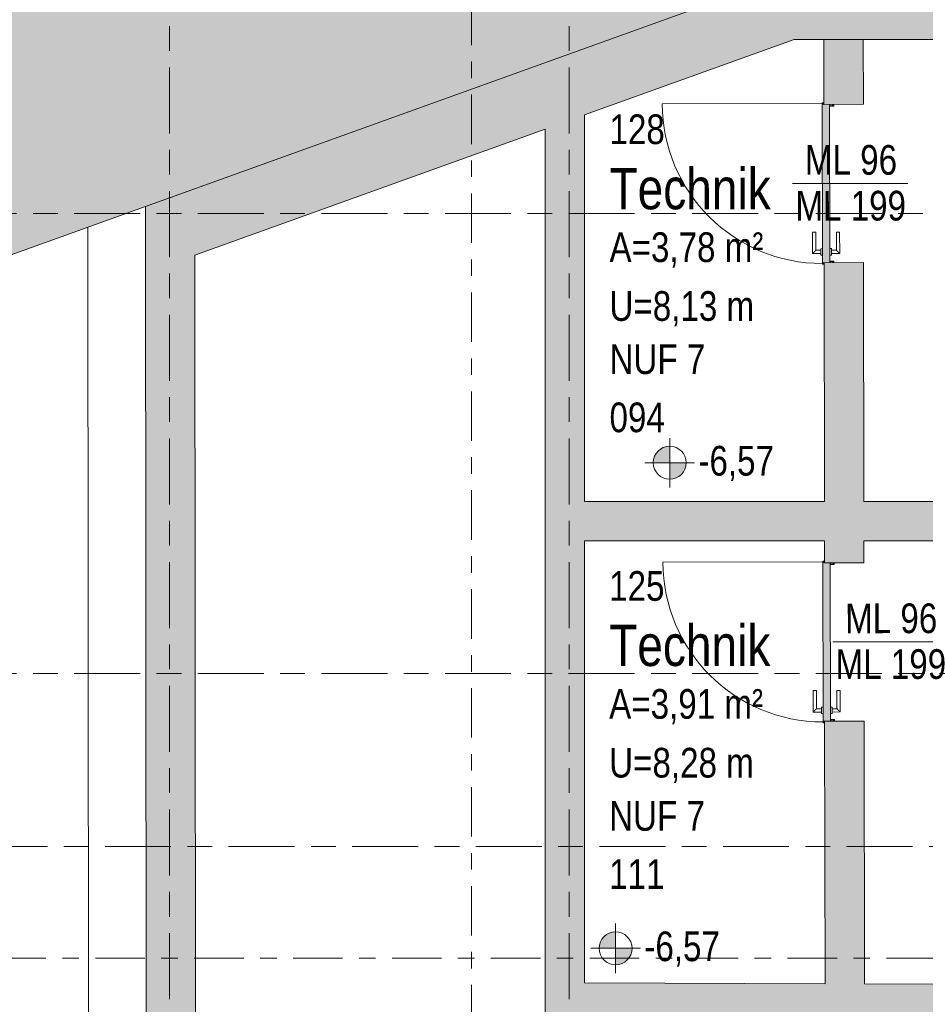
# Model space of a CAD drawing. Header units: metres. Extents: x -39 to 114, y -54 to 869.
# Tile 31 of 44: x -14.79 to -9.29, y 17.4 to 23.37. Entities that reach past the tile are written whole.
import ezdxf

# ---------------------------------------------------------------- set-up
doc = ezdxf.new("R2010")
doc.units = ezdxf.units.M
doc.linetypes.add('_Rasterlinie_', pattern=[0.75, 0.4, -0.1, 0.15, -0.1])
doc.linetypes.add('_Schnittlinie_', pattern=[0.6, 0.3, -0.1, 0.1, -0.1])
for name, color, linetype, lineweight in [('A_Geschossdecken', 7, 'Continuous', 5), ('A_Hoehenkoten', 124, 'Continuous', 5), ('A_Raster', 128, 'Continuous', 5), ('A_Raum-Txt', 16, 'Continuous', 5), ('A_Symbol-S_A', 172, 'Continuous', 5), ('A_Tuer', 128, 'Continuous', 5), ('A_Türen_Element', 128, 'Continuous', 5), ('A_Türen_Rahmen', 128, 'Continuous', 5), ('A_Wand', 244, 'Continuous', 5), ('A_Wand_Schraff', 1, 'Continuous', 5), ('A_Öffnung', 128, 'Continuous', 5)]:
    doc.layers.add(name, color=color, linetype=linetype, lineweight=lineweight)
doc.styles.add('Arial', font='arial.ttf', dxfattribs={"width": 0.8, "height": 0.18})
doc.styles.add('Arial_B', font='txt', dxfattribs={"width": 0.8, "height": 0.25})

# ---------------------------------------------------------------- blocks, each defined once
blk = doc.blocks.new('TU DF 1 - Stahl-Eckzarge flächenbündig - DL - 940 x 1980-8580527-A-E-2- OK FFB')
at = {"layer": 'A_Tuer', "lineweight": 9}
h = blk.add_hatch(color=253, dxfattribs=at)
h.paths.add_polyline_path([(-0.49, 0.13), (-0.49, 0.12), (-0.488, 0.12), (-0.488, 0.128), (-0.485, 0.13)], flags=0)
h.paths.add_polyline_path([(-0.487, 0.128), (-0.4866, 0.12), (-0.485, 0.12), (-0.485, 0.13)], flags=0)
h.paths.add_polyline_path([(-0.48, 0.085), (-0.4797, 0.083), (-0.472, 0.083), (-0.472, 0.062), (-0.478, 0.062), (-0.478, 0.07), (-0.48, 0.07), (-0.4798, 0.06), (-0.47, 0.06), (-0.47, 0.085), (-0.4797, 0.085)], flags=0)
h.paths.add_polyline_path([(0.47, 0.085), (0.47, 0.06), (0.48, 0.06), (0.4799, 0.07), (0.478, 0.07), (0.478, 0.062), (0.472, 0.062), (0.472, 0.083), (0.48, 0.083), (0.48, 0.085)], flags=0)
h.paths.add_polyline_path([(0.485, 0.13), (0.485, 0.12), (0.487, 0.1202), (0.487, 0.128)], flags=0)
h.paths.add_polyline_path([(0.485, 0.13), (0.488, 0.128), (0.488, 0.12), (0.49, 0.1202), (0.49, 0.13)], flags=0)
blk.add_hatch(color=253, dxfattribs=at).paths.add_polyline_path([(-0.481, 0.13), (-0.481, 0.12), (-0.48, 0.12), (-0.4797, 0.085), (0.48, 0.085), (0.481, 0.13), (-0.4679, 0.13)], flags=0)
at = {"layer": 'A_Tuer', "color": 250, "lineweight": 9}
for p, q in [((-0.425, 0.19), (-0.425, 0.14)), ((-0.295, 0.19), (-0.425, 0.19)), ((-0.425, 0.19), (-0.425, 0.14)), ((-0.295, 0.19), (-0.425, 0.19)), ((-0.295, 0.19), (-0.295, 0.17)), ((-0.295, 0.19), (-0.295, 0.17)), ((-0.435, 0.14), (-0.435, 0.13)), ((-0.435, 0.14), (-0.395, 0.14)), ((-0.405, 0.14), (-0.405, 0.17)), ((-0.405, 0.17), (-0.295, 0.17)), ((-0.405, 0.14), (-0.405, 0.17)), ((-0.405, 0.17), (-0.295, 0.17)), ((-0.395, 0.13), (-0.395, 0.14)), ((-0.435, 0.085), (-0.435, 0.075)), ((-0.395, 0.075), (-0.435, 0.075)), ((-0.425, 0.075), (-0.425, 0.025)), ((-0.425, 0.075), (-0.425, 0.025)), ((-0.405, 0.045), (-0.405, 0.075)), ((-0.405, 0.045), (-0.405, 0.075)), ((-0.395, 0.075), (-0.395, 0.085)), ((-0.425, 0.025), (-0.295, 0.025)), ((-0.425, 0.025), (-0.295, 0.025)), ((-0.295, 0.045), (-0.405, 0.045)), ((-0.295, 0.045), (-0.405, 0.045)), ((-0.295, 0.045), (-0.295, 0.025)), ((-0.295, 0.045), (-0.295, 0.025))]:
    blk.add_line(p, q, dxfattribs=at)
for points in [[(-0.405, 0.17), (-0.405, 0.17), (-0.4052, 0.1702), (-0.4057, 0.1707), (-0.4063, 0.1713), (-0.4069, 0.1719), (-0.4075, 0.1725), (-0.4081, 0.1731), (-0.4089, 0.1739), (-0.4098, 0.1748), (-0.4106, 0.1756), (-0.4112, 0.1762), (-0.4118, 0.1768), (-0.4124, 0.1774), (-0.413, 0.178), (-0.4137, 0.1787), (-0.4143, 0.1793), (-0.415, 0.18), (-0.4157, 0.1807), (-0.4163, 0.1813), (-0.417, 0.182), (-0.4176, 0.1826), (-0.4182, 0.1832), (-0.4188, 0.1838), (-0.4194, 0.1844), (-0.42, 0.185), (-0.4206, 0.1856), (-0.4213, 0.1863), (-0.4219, 0.1869), (-0.4225, 0.1875), (-0.4231, 0.1881), (-0.4237, 0.1887), (-0.4243, 0.1893), (-0.4248, 0.1898), (-0.425, 0.19), (-0.425, 0.19)], [(-0.405, 0.17), (-0.405, 0.17), (-0.4052, 0.1702), (-0.4057, 0.1707), (-0.4063, 0.1713), (-0.4069, 0.1719), (-0.4075, 0.1725), (-0.4081, 0.1731), (-0.4089, 0.1739), (-0.4098, 0.1748), (-0.4106, 0.1756), (-0.4112, 0.1762), (-0.4118, 0.1768), (-0.4124, 0.1774), (-0.413, 0.178), (-0.4137, 0.1787), (-0.4143, 0.1793), (-0.415, 0.18), (-0.4157, 0.1807), (-0.4163, 0.1813), (-0.417, 0.182), (-0.4176, 0.1826), (-0.4182, 0.1832), (-0.4188, 0.1838), (-0.4194, 0.1844), (-0.42, 0.185), (-0.4206, 0.1856), (-0.4213, 0.1863), (-0.4219, 0.1869), (-0.4225, 0.1875), (-0.4231, 0.1881), (-0.4237, 0.1887), (-0.4243, 0.1893), (-0.4248, 0.1898), (-0.425, 0.19), (-0.425, 0.19)], [(-0.425, 0.025), (-0.425, 0.025), (-0.4248, 0.0252), (-0.4243, 0.0257), (-0.4237, 0.0263), (-0.4231, 0.0269), (-0.4225, 0.0275), (-0.4219, 0.0281), (-0.4211, 0.0289), (-0.4202, 0.0298), (-0.4194, 0.0306), (-0.4188, 0.0312), (-0.4182, 0.0318), (-0.4176, 0.0324), (-0.417, 0.033), (-0.4163, 0.0337), (-0.4157, 0.0343), (-0.415, 0.035), (-0.4143, 0.0357), (-0.4137, 0.0363), (-0.413, 0.037), (-0.4124, 0.0376), (-0.4118, 0.0382), (-0.4112, 0.0388), (-0.4106, 0.0394), (-0.41, 0.04), (-0.4094, 0.0406), (-0.4087, 0.0413), (-0.4081, 0.0419), (-0.4075, 0.0425), (-0.4069, 0.0431), (-0.4063, 0.0437), (-0.4057, 0.0443), (-0.4052, 0.0448), (-0.405, 0.045), (-0.405, 0.045)], [(-0.425, 0.025), (-0.425, 0.025), (-0.4248, 0.0252), (-0.4243, 0.0257), (-0.4237, 0.0263), (-0.4231, 0.0269), (-0.4225, 0.0275), (-0.4219, 0.0281), (-0.4211, 0.0289), (-0.4202, 0.0298), (-0.4194, 0.0306), (-0.4188, 0.0312), (-0.4182, 0.0318), (-0.4176, 0.0324), (-0.417, 0.033), (-0.4163, 0.0337), (-0.4157, 0.0343), (-0.415, 0.035), (-0.4143, 0.0357), (-0.4137, 0.0363), (-0.413, 0.037), (-0.4124, 0.0376), (-0.4118, 0.0382), (-0.4112, 0.0388), (-0.4106, 0.0394), (-0.41, 0.04), (-0.4094, 0.0406), (-0.4087, 0.0413), (-0.4081, 0.0419), (-0.4075, 0.0425), (-0.4069, 0.0431), (-0.4063, 0.0437), (-0.4057, 0.0443), (-0.4052, 0.0448), (-0.405, 0.045), (-0.405, 0.045)]]:
    blk.add_open_spline(points, degree=3, knots=[0, 0, 0, 0, 0.083333, 0.125, 0.166667, 0.208333, 0.229167, 0.25, 0.291667, 0.333333, 0.354167, 0.375, 0.395833, 0.416667, 0.4375, 0.458333, 0.479167, 0.5, 0.520833, 0.541667, 0.5625, 0.583333, 0.604167, 0.625, 0.645833, 0.666667, 0.6875, 0.708333, 0.75, 0.770833, 0.791667, 0.833333, 0.875, 0.916667, 1, 1, 1, 1], dxfattribs=at)
at = {"layer": 'A_Türen_Element', "color": 250, "lineweight": 9}
for p, q in [((-0.481, 0.13), (0.481, 0.13)), ((-0.481, 0.12), (-0.481, 0.13)), ((0.481, 0.13), (0.481, 0.12)), ((0.48, 0.085), (-0.48, 0.085))]:
    blk.add_line(p, q, dxfattribs=at)
at = {"layer": 'A_Türen_Rahmen', "color": 250, "lineweight": 9}
for p, q in [((-0.485, 0.13), (-0.49, 0.13)), ((-0.49, 0.13), (-0.49, 0.12)), ((-0.488, 0.12), (-0.488, 0.128)), ((-0.488, 0.128), (-0.487, 0.128)), ((-0.487, 0.128), (-0.487, 0.12)), ((-0.485, 0.12), (-0.485, 0.13)), ((0.49, 0.13), (0.485, 0.13)), ((0.485, 0.13), (0.485, 0.12)), ((0.487, 0.12), (0.487, 0.128)), ((0.487, 0.128), (0.488, 0.128)), ((0.488, 0.128), (0.488, 0.12)), ((0.49, 0.12), (0.49, 0.13)), ((-0.47, 0.085), (-0.48, 0.085)), ((-0.48, 0.083), (-0.472, 0.083)), ((-0.478, 0.07), (-0.48, 0.07)), ((-0.48, 0.06), (-0.47, 0.06)), ((-0.478, 0.062), (-0.478, 0.07)), ((-0.472, 0.062), (-0.478, 0.062)), ((-0.472, 0.083), (-0.472, 0.062)), ((-0.47, 0.06), (-0.47, 0.085)), ((0.48, 0.085), (0.47, 0.085)), ((0.47, 0.085), (0.47, 0.06)), ((0.47, 0.06), (0.48, 0.06)), ((0.472, 0.062), (0.472, 0.083)), ((0.472, 0.083), (0.48, 0.083)), ((0.478, 0.062), (0.472, 0.062)), ((0.48, 0.07), (0.478, 0.07)), ((0.478, 0.07), (0.478, 0.062))]:
    blk.add_line(p, q, dxfattribs=at)
at = {"layer": 'A_Öffnung', "color": 250, "lineweight": 9}
blk.add_line((0.485, 0.13), (0.485, 1.1), dxfattribs=at)
blk.add_arc((0.485, 0.13), 0.97, 90, 180, dxfattribs=at)
blk = doc.blocks.new('Höhenkoten - Kreuz gefüllt-6114407-A-E-2- OK FFB')
at = {"layer": 'A_Hoehenkoten'}
h = blk.add_hatch(color=256, dxfattribs=at)
edge = h.paths.add_edge_path(flags=0)
edge.add_line((0.001, 0.0014), (0, 0.0014))
edge.add_line((0, 0.0014), (0, 0.0024))
edge.add_arc((0, 0.0014), 0.001, 0, 90, ccw=False)
h = blk.add_hatch(color=256, dxfattribs=at)
edge = h.paths.add_edge_path(flags=0)
edge.add_line((-0.001, 0.0014), (0, 0.0014))
edge.add_line((0, 0.0014), (0, 0.0004))
edge.add_arc((0, 0.0014), 0.001, 180, 270, ccw=False)
for p, q in [((0, 0.0029), (0, -0.0001)), ((0, 0.0014), (0, 0.0024)), ((0, 0.0024), (0, 0.0014)), ((0, 0.0024), (0, 0.0014)), ((0, 0.0014), (0, 0.0024)), ((-0.0015, 0.0014), (0.0015, 0.0014)), ((-0.001, 0.0014), (0, 0.0014)), ((0, 0.0014), (-0.001, 0.0014)), ((0, 0.0014), (-0.001, 0.0014)), ((-0.001, 0.0014), (0, 0.0014)), ((0.001, 0.0014), (0, 0.0014)), ((0, 0.0014), (0, 0.0004)), ((0, 0.0004), (0, 0.0014)), ((0, 0.0014), (0.001, 0.0014)), ((0, 0.0014), (0.001, 0.0014)), ((0.001, 0.0014), (0, 0.0014)), ((0, 0.0014), (0, 0.0004)), ((0, 0.0004), (0, 0.0014))]:
    blk.add_line(p, q, dxfattribs=at)
for start, end in [(90, 180), (90, 180), (360, 90), (360, 90), (180, 270), (180, 270), (270, 0), (270, 360)]:
    blk.add_arc((0, 0.0014), 0.001, start, end, dxfattribs=at)
blk = doc.blocks.new('Beschriftung Türen DL oder ML - Durchgangslichte mit Kennzeichen-6113498-A-E-2- OK FFB')
at = {"layer": 'A_Tuer'}
blk.add_line((0, 0.003493), (0, -0.003507), dxfattribs=at)

msp = doc.modelspace()

# ---------------------------------------------------------------- hatches: boundary and pattern name
at = {"layer": 'A_Geschossdecken', "lineweight": 9}
msp.add_hatch(color=254, dxfattribs=at).paths.add_polyline_path([(-37.2878, 13.8639), (-10.2674, 23.5861), (-12.073, 29.4613), (-35.6458, 23.1862), (-35.5845, 22.9541), (-37.2878, 22.4902), (-37.2878, 14.0739)], flags=0)
at = {"layer": 'A_Wand_Schraff', "lineweight": 9}
for points in [[(-11.6005, 22.7026), (-10.0889, 23.2465), (-10.2663, 23.5865), (-11.6005, 23.1064)], [(-6.6651, 23.2465), (-6.4009, 23.2465), (-6.4625, 23.5865), (-10.2663, 23.5865), (-10.0889, 23.2465), (-7.8855, 23.2465)], [(-14.0252, 21.8302), (-11.6005, 22.7026), (-11.6005, 23.1064), (-14.0256, 22.2339)], [(-11.3605, -0.3547), (-11.3605, 22.7889), (-11.6005, 22.7026), (-11.6005, -0.3544)], [(-14.0091, 6.4164), (-13.7091, 6.4168), (-13.7253, 21.9381), (-14.0252, 21.8302), (-14.0171, 14.0739)]]:
    msp.add_hatch(color=253, dxfattribs=at).paths.add_polyline_path(points, flags=0)
h = msp.add_hatch(color=253, dxfattribs=at)
h.paths.add_polyline_path([(-9.6378, -0.1172), (-9.6399, 1.4585), (-9.8799, 1.4582), (-9.8778, -0.1168)], flags=0)
h.paths.add_polyline_path([(-9.8812, 2.4182), (-9.6412, 2.4185), (-9.6439, 4.4185), (-9.8839, 4.4182), (-9.8814, 2.5653)], flags=0)
h.paths.add_polyline_path([(-9.8852, 5.3782), (-9.6452, 5.3785), (-9.6479, 7.3585), (-9.8879, 7.3582), (-9.8854, 5.5153)], flags=0)
h.paths.add_polyline_path([(-9.8892, 8.3182), (-9.6492, 8.3185), (-9.6519, 10.2985), (-9.8919, 10.2982), (-9.8893, 8.3934)], flags=0)
h.paths.add_polyline_path([(-9.8932, 11.2582), (-9.6532, 11.2585), (-9.6558, 13.2185), (-9.8958, 13.2182), (-9.8933, 11.3953)], flags=0)
h.paths.add_polyline_path([(-9.8971, 14.1782), (-9.6571, 14.1785), (-9.6598, 16.1585), (-9.8998, 16.1582), (-9.8973, 14.3253)], flags=0)
h.paths.add_polyline_path([(-9.9011, 17.1182), (-9.6611, 17.1185), (-9.6638, 19.1135), (-9.9038, 19.1132), (-9.9013, 17.2803)], flags=0)
h.paths.add_polyline_path([(-9.9051, 20.0732), (-9.6651, 20.0735), (-9.6675, 21.8935), (-9.9075, 21.8932), (-9.9053, 20.2053)], flags=0)
h.paths.add_polyline_path([(-9.9088, 22.8532), (-9.6688, 22.8535), (-9.6694, 23.2465), (-9.9094, 23.2465)], flags=0)
h = msp.add_hatch(color=253, dxfattribs=at)
h.paths.add_polyline_path([(-6.114, 20.2053), (-6.1575, 20.4453), (-9.6656, 20.4453), (-9.6653, 20.2053), (-6.3266, 20.2053)], flags=0)
h.paths.add_polyline_path([(-10.4547, 20.2053), (-9.9053, 20.2053), (-9.9056, 20.4453), (-11.3605, 20.4453), (-11.3605, 20.2053)], flags=0)
h = msp.add_hatch(color=253, dxfattribs=at)
h.paths.add_polyline_path([(-5.5812, 17.2656), (-5.6248, 17.5058), (-9.6616, 17.5195), (-9.6613, 17.2795), (-6.3266, 17.2681)], flags=0)
h.paths.add_polyline_path([(-9.9013, 17.2803), (-9.9016, 17.5203), (-11.3605, 17.5253), (-11.3605, 17.2853), (-10.4547, 17.2822)], flags=0)

# ---------------------------------------------------------------- linework, layer by layer
at = {"layer": 'A_Geschossdecken', "color": 253, "lineweight": 9}
for p, q in [((-37.2878, 13.8639), (-10.2674, 23.5861)), ((-14.3755, 22.108), (-14.331, -20.5786))]:
    msp.add_line(p, q, dxfattribs=at)
at = {"layer": 'A_Raster', "linetype": '_Rasterlinie_', "lineweight": 9}
for p, q in [((-13.8786, -53.073), (-13.8786, 37.0725)), ((-11.4542, -53.073), (-11.4542, 37.0725)), ((-37.7073, 22.1916), (31.1297, 22.1916)), ((-37.7073, 19.4016), (31.1297, 19.4016)), ((31.1297, 18.3516), (-37.7073, 18.3516))]:
    msp.add_line(p, q, dxfattribs=at)
at = {"layer": 'A_Symbol-S_A', "linetype": '_Schnittlinie_', "lineweight": 9}
for p, q in [((-12.0459, -31.9872), (-12.0459, 27.094)), ((-24.5288, 17.6759), (29.1355, 17.6759))]:
    msp.add_line(p, q, dxfattribs=at)
at = {"layer": 'A_Wand', "color": 250, "lineweight": 9}
for p, q in [((-10.2758, 23.5831), (-14.0256, 22.2339)), ((-11.3605, 22.7889), (-10.0889, 23.2465)), ((-10.0889, 23.2465), (-8.1294, 23.2465)), ((-9.9094, 23.2465), (-9.9088, 22.8532)), ((-9.6688, 22.8535), (-9.6694, 23.2465)), ((-9.9088, 22.8532), (-9.6688, 22.8535)), ((-11.3605, 20.4453), (-11.3605, 22.7889)), ((-13.7253, 21.9381), (-11.6005, 22.7026)), ((-11.6005, 22.7026), (-11.6005, -0.3544)), ((-14.0256, 22.2339), (-14.0091, 6.4164)), ((-13.7091, 6.4168), (-13.7253, 21.9381)), ((-9.6675, 21.8935), (-9.9075, 21.8932)), ((-9.9075, 21.8932), (-9.9056, 20.4453)), ((-9.6656, 20.4453), (-9.6675, 21.8935)), ((-9.9056, 20.4453), (-11.3605, 20.4453)), ((-7.6218, 20.4453), (-9.6656, 20.4453)), ((-11.3605, 20.2053), (-9.9053, 20.2053)), ((-11.3605, 17.5253), (-11.3605, 20.2053)), ((-9.9053, 20.2053), (-9.9051, 20.0732)), ((-9.6651, 20.0735), (-9.6653, 20.2053)), ((-9.6653, 20.2053), (-7.5783, 20.2053)), ((-9.9051, 20.0732), (-9.6651, 20.0735)), ((-9.6638, 19.1135), (-9.9038, 19.1132)), ((-9.9038, 19.1132), (-9.9016, 17.5203)), ((-9.6616, 17.5195), (-9.6638, 19.1135)), ((-9.9016, 17.5203), (-11.3605, 17.5253)), ((-7.09, 17.5107), (-9.6616, 17.5195))]:
    msp.add_line(p, q, dxfattribs=at)

# ---------------------------------------------------------------- block references
at = {"layer": 'A_Hoehenkoten', "extrusion": (0, 0, -1), "xscale": 99.99999999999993, "yscale": 99.99999999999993, "zscale": 99.99999999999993}
for p in [(10.844, 20.5399), (11.172, 17.595)]:
    msp.add_blockref('Höhenkoten - Kreuz gefüllt-6114407-A-E-2- OK FFB', p, dxfattribs=at)
at = {"layer": 'A_Tuer', "color": 250, "lineweight": 9, "rotation": 90.07746405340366}
for p in [(-9.7882, 22.3733), (-9.7844, 19.5933)]:
    msp.add_blockref('TU DF 1 - Stahl-Eckzarge flächenbündig - DL - 940 x 1980-8580527-A-E-2- OK FFB', p, dxfattribs=at)
at = {"layer": 'A_Tuer', "xscale": 99.99999999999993, "yscale": 99.99999999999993, "zscale": 99.99999999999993, "rotation": 270.0774640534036}
for p in [(-9.7482, 22.3733), (-9.5044, 19.5933)]:
    msp.add_blockref('Beschriftung Türen DL oder ML - Durchgangslichte mit Kennzeichen-6113498-A-E-2- OK FFB', p, dxfattribs=at)

# ---------------------------------------------------------------- texts
at = {"layer": 'A_Hoehenkoten', "char_height": 0.18, "width": 0.542095, "attachment_point": 1, "line_spacing_factor": 0.941778, "style": 'Arial'}
for insert in [(-10.6698, 20.782), (-10.9979, 17.8372)]:
    msp.add_mtext('-6,57', dxfattribs=dict(at, insert=insert))
at = {"layer": 'A_Raum-Txt', "attachment_point": 1}
for s, insert, char_height, width, style in [('128', (-11.2093, 22.7923), 0.18, 0.40405, 'Arial'), ('Technik', (-11.2093, 22.4669), 0.25, 1.269873, 'Arial_B'), ('A=3,78 m²', (-11.2093, 22.0771), 0.18, 1.109535, 'Arial'), ('U=8,13 m', (-11.2093, 21.7204), 0.18, 1.0454, 'Arial'), ('NUF 7', (-11.2093, 21.3978), 0.18, 0.692658, 'Arial'), ('094', (-11.2093, 21.0451), 0.18, 0.40405, 'Arial'), ('125', (-11.2113, 20.0227), 0.18, 0.40405, 'Arial'), ('Technik', (-11.2113, 19.6972), 0.25, 1.269873, 'Arial_B'), ('A=3,91 m²', (-11.2113, 19.3074), 0.18, 1.109535, 'Arial'), ('U=8,28 m', (-11.2113, 18.9507), 0.18, 1.0454, 'Arial'), ('NUF 7', (-11.2113, 18.6281), 0.18, 0.692658, 'Arial'), ('111', (-11.2113, 18.2755), 0.18, 0.40405, 'Arial')]:
    msp.add_mtext(s, dxfattribs=dict(at, insert=insert, char_height=char_height, width=width, style=style))
at = {"layer": 'A_Tuer', "char_height": 0.18, "attachment_point": 1, "rotation": 0.07746, "style": 'Arial'}
for s, insert, width in [('ML 96', (-10.0235, 22.606), 0.667004), ('ML 199', (-10.0813, 22.3282), 0.801687), ('ML 96', (-9.7797, 19.826), 0.667004), ('ML 199', (-9.8376, 19.5482), 0.801687)]:
    msp.add_mtext(s, dxfattribs=dict(at, insert=insert, width=width))

doc.saveas('drawing.dxf')
